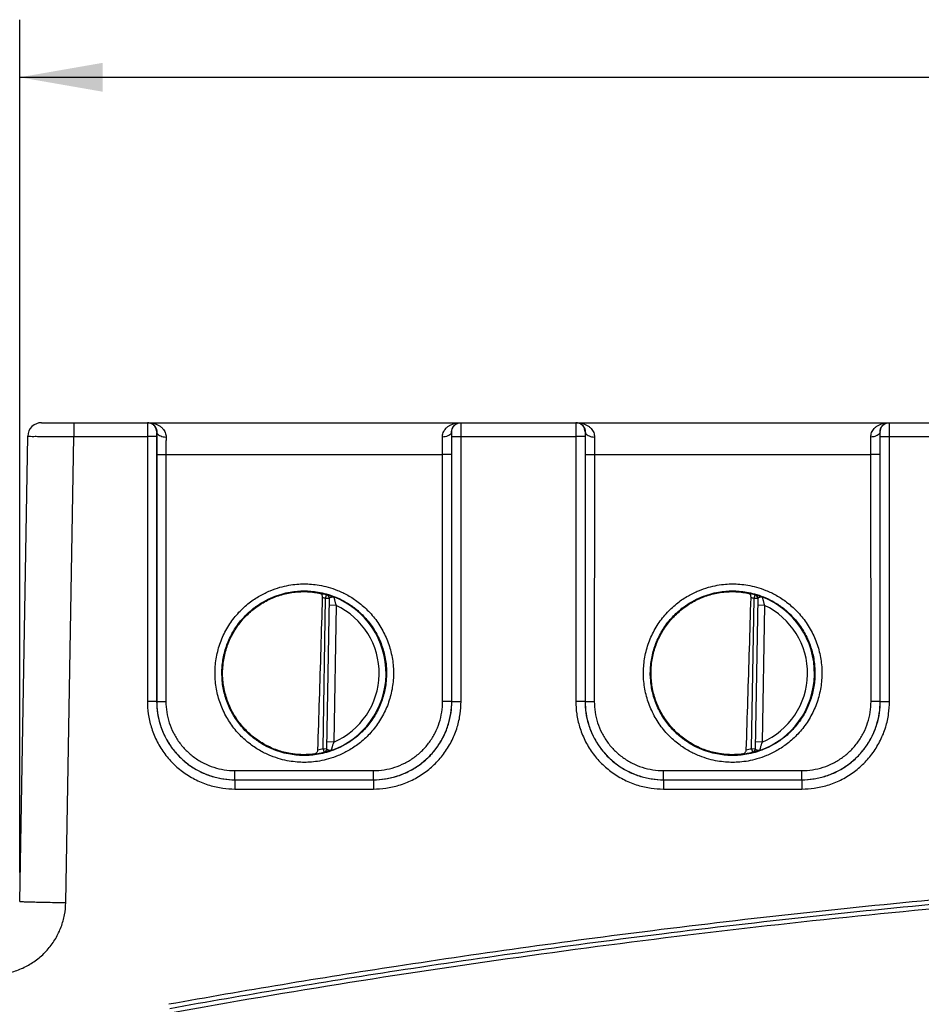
# Model space of a CAD drawing. Header units: inches. Extents: x 0 to 34, y 0 to 22.
# Tile 37 of 94: x 21 to 23, y 5.8 to 8. Entities that reach past the tile are written whole.
import ezdxf

# ---------------------------------------------------------------- set-up
doc = ezdxf.new("R2010")
doc.units = ezdxf.units.IN
doc.header["$LTSCALE"] = 1.87
doc.header["$MEASUREMENT"] = 0
doc.layers.get('0').update_dxf_attribs({"linetype": 'CONTINUOUS'})
doc.layers.add('DIMENSIONS', color=7, linetype='CONTINUOUS')
doc.styles.get("Standard").update_dxf_attribs({"font": 'txt', "width": 0.8})
doc.dimstyles.new('DIMSTYLE_2', dxfattribs={"dimtxt": 0.125, "dimasz": 0.18, "dimexe": 0.18, "dimexo": 0.0625, "dimgap": 0.09, "dimtad": 0, "dimtih": 1, "dimtoh": 1, "dimzin": 4, "dimdsep": 46, "dimtxsty": 'STANDARD', "dimblk": '_FILLED', "dimblk1": '_FILLED', "dimblk2": '_FILLED', "dimcen": 0.09, "dimadec": 0, "dimazin": 0, "dimtp": 0.01, "dimtm": 0.01, "dimtfac": 1, "dimtofl": 0, "dimtmove": 0, "dimatfit": 3, "dimldrblk": '_FILLED', "dimfxl": 1, "dimtolj": 1, "dimtzin": 4, "dimarcsym": 0})

# ---------------------------------------------------------------- blocks, each defined once
blk = doc.blocks.new('_FILLED')
at = {"color": 0, "linetype": 'BYBLOCK'}
blk.add_solid([(0, 0), (-1, 0.174), (-1, -0.174)], dxfattribs=at)
blk = doc.blocks.new('*D21')
at = {"layer": 'DIMENSIONS', "color": 2, "linetype": 'CONTINUOUS'}
for p, q in [((21.0022, 6.109), (21.0022, 7.961)), ((28.8829, 5.4595), (28.8829, 7.961)), ((21.0022, 7.836), (24.1676, 7.836)), ((28.8829, 7.836), (25.7176, 7.836))]:
    blk.add_line(p, q, dxfattribs=at)
at = {"layer": 'DIMENSIONS', "color": 2, "linetype": 'CONTINUOUS', "xscale": 0.18, "yscale": 0.18, "zscale": 0.18, "rotation": 180}
blk.add_blockref('_FILLED', (21.0022, 7.836), dxfattribs=at)
at = {"layer": 'DIMENSIONS', "color": 2, "linetype": 'CONTINUOUS', "xscale": 0.18, "yscale": 0.18, "zscale": 0.18}
blk.add_blockref('_FILLED', (28.8829, 7.836), dxfattribs=at)
at = {"layer": 'DIMENSIONS', "color": 2, "linetype": 'CONTINUOUS', "width": 0.8}
for s, p in [('7.881', (24.2301, 7.7735)), ('[', (24.8551, 7.7735)), ('200.17', (24.9551, 7.7735)), (']', (25.5551, 7.7735))]:
    blk.add_text(s, height=0.125, dxfattribs=at).set_placement(p)

msp = doc.modelspace()

# ---------------------------------------------------------------- linework, layer by layer
at = {"color": 7, "linetype": 'CONTINUOUS'}
for p, q in [((21.0499, 7.086), (28.8239, 7.086)), ((21.1199, 7.086), (21.1199, 7.0558)), ((21.0022, 6.0465), (21.0199, 7.0566)), ((21.1022, 6.0439), (21.1199, 7.0558)), ((21.1199, 7.0558), (21.2794, 7.0558)), ((21.2794, 7.0558), (21.2795, 6.4804)), ((21.2994, 7.056), (21.2995, 6.4806)), ((21.2999, 7.066), (21.2996, 7.066)), ((21.9402, 7.066), (21.9399, 7.066)), ((21.9403, 6.4806), (21.9404, 7.056)), ((21.9603, 6.4804), (21.9604, 7.0558)), ((21.9604, 7.0558), (22.2094, 7.0558)), ((22.2094, 7.0558), (22.2095, 6.4804)), ((22.2294, 7.056), (22.2295, 6.4806)), ((22.2299, 7.066), (22.2296, 7.066)), ((22.8702, 7.066), (22.8699, 7.066)), ((22.8703, 6.4806), (22.8704, 7.056)), ((22.8903, 6.4804), (22.8904, 7.0558)), ((22.8904, 7.0558), (23.1394, 7.0558)), ((21.2997, 7.0168), (21.2996, 6.4807)), ((21.3197, 7.0167), (21.3196, 6.4805)), ((21.3197, 7.0167), (21.9201, 7.0167)), ((21.9202, 6.4805), (21.9201, 7.0167)), ((21.9402, 6.4807), (21.9401, 7.0168)), ((22.2297, 7.0168), (22.2296, 6.4807)), ((22.2497, 7.0167), (22.2496, 6.4805)), ((22.2497, 7.0167), (22.8501, 7.0167)), ((22.8502, 6.4805), (22.8501, 7.0167)), ((22.8702, 6.4807), (22.8701, 7.0168)), ((21.6607, 6.3782), (21.6664, 6.7044)), ((21.6664, 6.7044), (21.6685, 6.712)), ((21.6742, 6.7043), (21.6664, 6.7044)), ((21.6685, 6.712), (21.6685, 6.7123)), ((21.6742, 6.7046), (21.6685, 6.3777)), ((22.5907, 6.3782), (22.5964, 6.7044)), ((22.5964, 6.7044), (22.5985, 6.712)), ((22.6042, 6.7043), (22.5964, 6.7044)), ((22.5985, 6.712), (22.5985, 6.7123)), ((22.6042, 6.7046), (22.5985, 6.3777)), ((21.689, 6.6892), (21.674, 6.6895)), ((21.689, 6.6892), (21.6838, 6.3926)), ((22.619, 6.6892), (22.604, 6.6895)), ((22.619, 6.6892), (22.6138, 6.3926)), ((21.2995, 6.4806), (21.2996, 6.4807)), ((21.9403, 6.4806), (21.9402, 6.4807)), ((22.2295, 6.4806), (22.2296, 6.4807)), ((22.8703, 6.4806), (22.8702, 6.4807)), ((21.6838, 6.3926), (21.6688, 6.3928)), ((22.6138, 6.3926), (22.5988, 6.3928)), ((21.6607, 6.3782), (21.6626, 6.3705)), ((21.6607, 6.3782), (21.6685, 6.378)), ((22.5907, 6.3782), (22.5926, 6.3705)), ((22.5907, 6.3782), (22.5985, 6.378)), ((21.6626, 6.3702), (21.6626, 6.3705)), ((22.5926, 6.3702), (22.5926, 6.3705)), ((21.4695, 6.3107), (21.4695, 6.3305)), ((21.4695, 6.3305), (21.7703, 6.3305)), ((21.7703, 6.3107), (21.7703, 6.3305)), ((22.3995, 6.3107), (22.3995, 6.3305)), ((22.3995, 6.3305), (22.7003, 6.3305)), ((22.7003, 6.3107), (22.7003, 6.3305)), ((21.4695, 6.3107), (21.4695, 6.2905)), ((21.4695, 6.3107), (21.4695, 6.3107)), ((21.4695, 6.3107), (21.7703, 6.3107)), ((21.4695, 6.3107), (21.7703, 6.3107)), ((21.7703, 6.3107), (21.7703, 6.2905)), ((21.7703, 6.3107), (21.7703, 6.3107)), ((22.3995, 6.3107), (22.3995, 6.2905)), ((22.3995, 6.3107), (22.3995, 6.3107)), ((22.3995, 6.3107), (22.7003, 6.3107)), ((22.3995, 6.3107), (22.7003, 6.3107)), ((22.7003, 6.3107), (22.7003, 6.2905)), ((22.7003, 6.3107), (22.7003, 6.3107)), ((21.4695, 6.2905), (21.7703, 6.2905)), ((22.3995, 6.2905), (22.7003, 6.2905))]:
    msp.add_line(p, q, dxfattribs=at)
for centre, radius, start, end in [((21.0499, 7.056), 0.03, 90.0008, 179), ((21.6199, 6.542), 0.1768, 74.0306, 78.9352), ((22.5499, 6.542), 0.1768, 74.0306, 78.9352), ((21.6199, 6.542), 0.1689, 74.0306, 76.3334), ((21.6199, 6.542), 0.1776, 289.2016, 68.7985), ((22.5499, 6.542), 0.1689, 74.0306, 76.3334), ((22.5499, 6.542), 0.1776, 289.2016, 68.7985), ((21.6199, 6.542), 0.1626, 293.1447, 64.8553), ((22.5499, 6.542), 0.1626, 293.1447, 64.8553), ((21.6199, 6.542), 0.1689, 280.096, 283.9695), ((22.5499, 6.542), 0.1689, 280.096, 283.9695), ((21.6199, 6.542), 0.1768, 277.0061, 283.9694), ((22.5499, 6.542), 0.1768, 277.0061, 283.9694)]:
    msp.add_arc(centre, radius, start, end, dxfattribs=at)
for points, knots in [([(21.2796, 7.086), (21.2793, 7.0861), (21.2798, 7.0844), (21.2793, 7.0828), (21.2796, 7.0789), (21.2794, 7.0744), (21.2794, 7.0687), (21.2794, 7.0624), (21.2794, 7.058), (21.2794, 7.0558)], [0, 0, 0, 0, 0.025148, 0.09929, 0.218686, 0.377144, 0.566769, 0.778117, 1, 1, 1, 1]), ([(21.2996, 7.066), (21.2996, 7.0681), (21.2989, 7.0723), (21.296, 7.078), (21.2915, 7.0825), (21.2859, 7.0854), (21.2817, 7.086), (21.2796, 7.086)], [0, 0, 0, 0, 0.200013, 0.400021, 0.600021, 0.800013, 1, 1, 1, 1]), ([(21.2812, 7.086), (21.2826, 7.086), (21.2851, 7.0858), (21.2887, 7.0846), (21.2918, 7.0828), (21.2944, 7.0806), (21.2965, 7.078), (21.2981, 7.0752), (21.2992, 7.0722), (21.2998, 7.0691), (21.2999, 7.0671), (21.2999, 7.066)], [0, 0, 0, 0, 0.131464, 0.253366, 0.368464, 0.479059, 0.586952, 0.6928, 0.796642, 0.899047, 1, 1, 1, 1]), ([(21.2812, 7.086), (21.284, 7.086), (21.2892, 7.0856), (21.2965, 7.0838), (21.3028, 7.081), (21.3082, 7.0776), (21.3125, 7.0736), (21.3159, 7.0693), (21.3183, 7.0646), (21.3197, 7.0598), (21.3199, 7.0565), (21.3199, 7.0549)], [0, 0, 0, 0, 0.149198, 0.284926, 0.408904, 0.523125, 0.629495, 0.729141, 0.823016, 0.912845, 1, 1, 1, 1]), ([(21.9199, 7.0549), (21.9198, 7.0565), (21.9201, 7.0598), (21.9215, 7.0646), (21.9239, 7.0693), (21.9273, 7.0736), (21.9316, 7.0776), (21.937, 7.081), (21.9433, 7.0838), (21.9506, 7.0856), (21.9558, 7.086), (21.9586, 7.086)], [0, 0, 0, 0, 0.087155, 0.176984, 0.270859, 0.370505, 0.476875, 0.591096, 0.715074, 0.850802, 1, 1, 1, 1]), ([(21.9399, 7.066), (21.9398, 7.0671), (21.9399, 7.0691), (21.9406, 7.0722), (21.9417, 7.0752), (21.9433, 7.078), (21.9454, 7.0806), (21.948, 7.0828), (21.9511, 7.0846), (21.9546, 7.0858), (21.9572, 7.086), (21.9586, 7.086)], [0, 0, 0, 0, 0.100953, 0.203358, 0.3072, 0.413048, 0.520941, 0.631536, 0.746634, 0.868536, 1, 1, 1, 1]), ([(21.9402, 7.066), (21.9402, 7.0681), (21.9409, 7.0723), (21.9438, 7.078), (21.9483, 7.0825), (21.9539, 7.0854), (21.9581, 7.086), (21.9602, 7.086)], [0, 0, 0, 0, 0.200014, 0.400023, 0.600023, 0.800014, 1, 1, 1, 1]), ([(21.9604, 7.0558), (21.9604, 7.058), (21.9604, 7.0624), (21.9604, 7.0687), (21.9604, 7.0744), (21.9602, 7.0789), (21.9605, 7.0828), (21.9599, 7.0844), (21.9605, 7.0861), (21.9602, 7.086)], [0, 0, 0, 0, 0.221883, 0.433231, 0.622856, 0.781314, 0.90071, 0.974852, 1, 1, 1, 1]), ([(22.2096, 7.086), (22.2093, 7.0861), (22.2098, 7.0844), (22.2093, 7.0828), (22.2096, 7.0789), (22.2094, 7.0744), (22.2094, 7.0687), (22.2094, 7.0624), (22.2094, 7.058), (22.2094, 7.0558)], [0, 0, 0, 0, 0.025148, 0.09929, 0.218686, 0.377144, 0.566769, 0.778117, 1, 1, 1, 1]), ([(22.2296, 7.066), (22.2296, 7.0681), (22.2289, 7.0723), (22.226, 7.078), (22.2215, 7.0825), (22.2159, 7.0854), (22.2117, 7.086), (22.2096, 7.086)], [0, 0, 0, 0, 0.200013, 0.400021, 0.600021, 0.800013, 1, 1, 1, 1]), ([(22.2112, 7.086), (22.2126, 7.086), (22.2151, 7.0858), (22.2187, 7.0846), (22.2218, 7.0828), (22.2244, 7.0806), (22.2265, 7.078), (22.2281, 7.0752), (22.2292, 7.0722), (22.2298, 7.0691), (22.2299, 7.0671), (22.2299, 7.066)], [0, 0, 0, 0, 0.131464, 0.253366, 0.368464, 0.479059, 0.586952, 0.6928, 0.796642, 0.899047, 1, 1, 1, 1]), ([(22.2112, 7.086), (22.214, 7.086), (22.2192, 7.0856), (22.2265, 7.0838), (22.2328, 7.081), (22.2382, 7.0776), (22.2425, 7.0736), (22.2459, 7.0693), (22.2483, 7.0646), (22.2497, 7.0598), (22.2499, 7.0565), (22.2499, 7.0549)], [0, 0, 0, 0, 0.149198, 0.284926, 0.408904, 0.523125, 0.629495, 0.729141, 0.823016, 0.912845, 1, 1, 1, 1]), ([(22.8499, 7.0549), (22.8498, 7.0565), (22.8501, 7.0598), (22.8515, 7.0646), (22.8539, 7.0693), (22.8573, 7.0736), (22.8616, 7.0776), (22.867, 7.081), (22.8733, 7.0838), (22.8806, 7.0856), (22.8858, 7.086), (22.8886, 7.086)], [0, 0, 0, 0, 0.087155, 0.176984, 0.270859, 0.370505, 0.476875, 0.591096, 0.715074, 0.850802, 1, 1, 1, 1]), ([(22.8699, 7.066), (22.8698, 7.0671), (22.8699, 7.0691), (22.8706, 7.0722), (22.8717, 7.0752), (22.8733, 7.078), (22.8754, 7.0806), (22.878, 7.0828), (22.8811, 7.0846), (22.8846, 7.0858), (22.8872, 7.086), (22.8886, 7.086)], [0, 0, 0, 0, 0.100953, 0.203358, 0.3072, 0.413048, 0.520941, 0.631536, 0.746634, 0.868536, 1, 1, 1, 1]), ([(22.8702, 7.066), (22.8702, 7.0681), (22.8709, 7.0723), (22.8738, 7.078), (22.8783, 7.0825), (22.8839, 7.0854), (22.8881, 7.086), (22.8902, 7.086)], [0, 0, 0, 0, 0.200014, 0.400023, 0.600023, 0.800014, 1, 1, 1, 1]), ([(22.8904, 7.0558), (22.8904, 7.058), (22.8904, 7.0624), (22.8904, 7.0687), (22.8904, 7.0744), (22.8902, 7.0789), (22.8905, 7.0828), (22.8899, 7.0844), (22.8905, 7.0861), (22.8902, 7.086)], [0, 0, 0, 0, 0.221883, 0.433231, 0.622856, 0.781314, 0.90071, 0.974852, 1, 1, 1, 1]), ([(21.0199, 7.0566), (21.0199, 7.0561), (21.0231, 7.0572), (21.0264, 7.056), (21.0343, 7.0565), (21.044, 7.0562), (21.0563, 7.0562), (21.0704, 7.0561), (21.086, 7.056), (21.1027, 7.0559), (21.1141, 7.0558), (21.1199, 7.0558)], [0, 0, 0, 0, 0.015196, 0.060299, 0.133969, 0.233945, 0.357214, 0.500001, 0.658, 0.826348, 1, 1, 1, 1]), ([(21.2994, 7.056), (21.2991, 7.0558), (21.2977, 7.056), (21.295, 7.0558), (21.2907, 7.0559), (21.2853, 7.0558), (21.2814, 7.0558), (21.2794, 7.0558)], [0, 0, 0, 0, 0.053268, 0.197128, 0.417842, 0.694288, 1, 1, 1, 1]), ([(21.2996, 7.066), (21.2992, 7.0661), (21.2997, 7.0648), (21.2994, 7.0638), (21.2995, 7.0621), (21.2994, 7.0603), (21.2994, 7.0582), (21.2994, 7.0567), (21.2994, 7.056)], [0, 0, 0, 0, 0.099317, 0.218546, 0.376831, 0.566383, 0.777876, 1, 1, 1, 1]), ([(21.2999, 7.066), (21.2999, 7.062), (21.2998, 7.0538), (21.2997, 7.0414), (21.2997, 7.029), (21.2997, 7.0208), (21.2997, 7.0168)], [0, 0, 0, 0, 0.244053, 0.502114, 0.758776, 1, 1, 1, 1]), ([(21.2999, 7.066), (21.3, 7.0649), (21.3008, 7.0623), (21.3039, 7.0592), (21.3084, 7.0568), (21.3139, 7.0553), (21.3179, 7.055), (21.3199, 7.0549)], [0, 0, 0, 0, 0.143987, 0.314094, 0.518321, 0.751254, 1, 1, 1, 1]), ([(21.9399, 7.066), (21.9398, 7.0649), (21.939, 7.0623), (21.9358, 7.0592), (21.9314, 7.0568), (21.9259, 7.0553), (21.9219, 7.055), (21.9199, 7.0549)], [0, 0, 0, 0, 0.143987, 0.314095, 0.518322, 0.751255, 1, 1, 1, 1]), ([(21.9401, 7.0168), (21.9401, 7.0208), (21.9401, 7.029), (21.9401, 7.0414), (21.94, 7.0538), (21.9399, 7.0621), (21.9399, 7.066)], [0, 0, 0, 0, 0.24161, 0.498454, 0.756416, 1, 1, 1, 1]), ([(21.9404, 7.056), (21.9404, 7.0567), (21.9404, 7.0582), (21.9404, 7.0603), (21.9403, 7.0621), (21.9404, 7.0638), (21.9401, 7.0648), (21.9405, 7.0661), (21.9402, 7.066)], [0, 0, 0, 0, 0.222124, 0.433617, 0.623169, 0.781454, 0.900683, 1, 1, 1, 1]), ([(21.9404, 7.056), (21.9407, 7.0558), (21.9421, 7.056), (21.9448, 7.0558), (21.9491, 7.0559), (21.9545, 7.0558), (21.9583, 7.0558), (21.9604, 7.0558)], [0, 0, 0, 0, 0.053268, 0.197128, 0.417843, 0.694288, 1, 1, 1, 1]), ([(22.2294, 7.056), (22.2291, 7.0558), (22.2277, 7.056), (22.225, 7.0558), (22.2207, 7.0559), (22.2153, 7.0558), (22.2114, 7.0558), (22.2094, 7.0558)], [0, 0, 0, 0, 0.053268, 0.197128, 0.417842, 0.694288, 1, 1, 1, 1]), ([(22.2296, 7.066), (22.2292, 7.0661), (22.2297, 7.0648), (22.2294, 7.0638), (22.2295, 7.0621), (22.2294, 7.0603), (22.2294, 7.0582), (22.2294, 7.0567), (22.2294, 7.056)], [0, 0, 0, 0, 0.099317, 0.218546, 0.376831, 0.566383, 0.777876, 1, 1, 1, 1]), ([(22.2299, 7.066), (22.2299, 7.062), (22.2298, 7.0538), (22.2297, 7.0414), (22.2297, 7.029), (22.2297, 7.0208), (22.2297, 7.0168)], [0, 0, 0, 0, 0.244053, 0.502114, 0.758776, 1, 1, 1, 1]), ([(22.2299, 7.066), (22.23, 7.0649), (22.2308, 7.0623), (22.2339, 7.0592), (22.2384, 7.0568), (22.2439, 7.0553), (22.2479, 7.055), (22.2499, 7.0549)], [0, 0, 0, 0, 0.143987, 0.314094, 0.518321, 0.751254, 1, 1, 1, 1]), ([(22.8699, 7.066), (22.8698, 7.0649), (22.869, 7.0623), (22.8658, 7.0592), (22.8614, 7.0568), (22.8559, 7.0553), (22.8519, 7.055), (22.8499, 7.0549)], [0, 0, 0, 0, 0.143987, 0.314095, 0.518322, 0.751255, 1, 1, 1, 1]), ([(22.8701, 7.0168), (22.8701, 7.0208), (22.8701, 7.029), (22.8701, 7.0414), (22.87, 7.0538), (22.8699, 7.0621), (22.8699, 7.066)], [0, 0, 0, 0, 0.24161, 0.498454, 0.756416, 1, 1, 1, 1]), ([(22.8704, 7.056), (22.8704, 7.0567), (22.8704, 7.0582), (22.8704, 7.0603), (22.8703, 7.0621), (22.8704, 7.0638), (22.8701, 7.0648), (22.8705, 7.0661), (22.8702, 7.066)], [0, 0, 0, 0, 0.222124, 0.433617, 0.623169, 0.781454, 0.900683, 1, 1, 1, 1]), ([(22.8704, 7.056), (22.8707, 7.0558), (22.8721, 7.056), (22.8748, 7.0558), (22.8791, 7.0559), (22.8845, 7.0558), (22.8883, 7.0558), (22.8904, 7.0558)], [0, 0, 0, 0, 0.053268, 0.197128, 0.417843, 0.694288, 1, 1, 1, 1]), ([(21.3199, 7.0549), (21.3199, 7.0518), (21.3198, 7.0454), (21.3197, 7.0357), (21.3197, 7.0261), (21.3197, 7.0197), (21.3197, 7.0167)], [0, 0, 0, 0, 0.244531, 0.502514, 0.758998, 1, 1, 1, 1]), ([(21.9201, 7.0167), (21.9201, 7.0197), (21.9201, 7.0261), (21.9201, 7.0357), (21.92, 7.0454), (21.9199, 7.0518), (21.9199, 7.0549)], [0, 0, 0, 0, 0.241394, 0.498057, 0.755929, 1, 1, 1, 1]), ([(22.2499, 7.0549), (22.2499, 7.0518), (22.2498, 7.0454), (22.2497, 7.0357), (22.2497, 7.0261), (22.2497, 7.0197), (22.2497, 7.0167)], [0, 0, 0, 0, 0.244531, 0.502514, 0.758998, 1, 1, 1, 1]), ([(22.8501, 7.0167), (22.8501, 7.0197), (22.8501, 7.0261), (22.8501, 7.0357), (22.85, 7.0454), (22.8499, 7.0518), (22.8499, 7.0549)], [0, 0, 0, 0, 0.241394, 0.498057, 0.755929, 1, 1, 1, 1]), ([(21.2997, 7.0168), (21.3, 7.0167), (21.3014, 7.0169), (21.3041, 7.0166), (21.3084, 7.0167), (21.3137, 7.0167), (21.3176, 7.0167), (21.3197, 7.0167)], [0, 0, 0, 0, 0.053268, 0.197128, 0.417842, 0.694288, 1, 1, 1, 1]), ([(21.9401, 7.0168), (21.9398, 7.0167), (21.9384, 7.0169), (21.9357, 7.0166), (21.9314, 7.0167), (21.9261, 7.0167), (21.9222, 7.0167), (21.9201, 7.0167)], [0, 0, 0, 0, 0.053268, 0.197128, 0.417843, 0.694288, 1, 1, 1, 1]), ([(22.2297, 7.0168), (22.23, 7.0167), (22.2314, 7.0169), (22.2341, 7.0166), (22.2384, 7.0167), (22.2437, 7.0167), (22.2476, 7.0167), (22.2497, 7.0167)], [0, 0, 0, 0, 0.053268, 0.197128, 0.417842, 0.694288, 1, 1, 1, 1]), ([(22.8701, 7.0168), (22.8698, 7.0167), (22.8684, 7.0169), (22.8657, 7.0166), (22.8614, 7.0167), (22.8561, 7.0167), (22.8522, 7.0167), (22.8501, 7.0167)], [0, 0, 0, 0, 0.053268, 0.197128, 0.417843, 0.694288, 1, 1, 1, 1]), ([(21.6199, 6.3484), (21.6148, 6.3484), (21.6038, 6.3489), (21.5866, 6.351), (21.5675, 6.3553), (21.5467, 6.3623), (21.5246, 6.3729), (21.5018, 6.3877), (21.4795, 6.4075), (21.4594, 6.432), (21.4433, 6.4604), (21.432, 6.4914), (21.4261, 6.5238), (21.4258, 6.5568), (21.4311, 6.5893), (21.4417, 6.6205), (21.4574, 6.6493), (21.4772, 6.6744), (21.4995, 6.6948), (21.5226, 6.7103), (21.5451, 6.7213), (21.5662, 6.7287), (21.5858, 6.7331), (21.6035, 6.7354), (21.6146, 6.7359), (21.6199, 6.7359)], [0, 0, 0, 0, 0.025355, 0.053845, 0.085847, 0.121714, 0.161785, 0.206428, 0.255653, 0.3082, 0.362034, 0.416033, 0.470009, 0.523935, 0.577893, 0.631893, 0.685784, 0.738742, 0.788831, 0.834452, 0.875421, 0.912119, 0.944879, 0.97405, 1, 1, 1, 1]), ([(21.6199, 6.7359), (21.625, 6.7359), (21.636, 6.7354), (21.6533, 6.7333), (21.6724, 6.729), (21.6932, 6.7219), (21.7153, 6.7114), (21.7382, 6.6964), (21.7605, 6.6766), (21.7805, 6.6521), (21.7966, 6.6237), (21.8079, 6.5927), (21.8137, 6.5602), (21.814, 6.5273), (21.8087, 6.4947), (21.798, 6.4636), (21.7822, 6.4348), (21.7625, 6.4098), (21.7401, 6.3894), (21.7171, 6.3739), (21.6946, 6.3629), (21.6735, 6.3556), (21.654, 6.3512), (21.6363, 6.3489), (21.6251, 6.3484), (21.6199, 6.3484)], [0, 0, 0, 0, 0.025385, 0.053916, 0.085966, 0.121888, 0.162018, 0.206725, 0.256007, 0.30859, 0.362439, 0.416441, 0.470418, 0.524348, 0.578312, 0.632319, 0.686204, 0.739132, 0.789165, 0.834717, 0.875619, 0.912255, 0.944959, 0.974083, 1, 1, 1, 1]), ([(22.5499, 6.3484), (22.5448, 6.3484), (22.5338, 6.3489), (22.5166, 6.351), (22.4975, 6.3553), (22.4767, 6.3623), (22.4546, 6.3729), (22.4318, 6.3877), (22.4095, 6.4075), (22.3894, 6.432), (22.3733, 6.4604), (22.362, 6.4914), (22.3561, 6.5238), (22.3558, 6.5568), (22.3611, 6.5893), (22.3717, 6.6205), (22.3874, 6.6493), (22.4072, 6.6744), (22.4295, 6.6948), (22.4526, 6.7103), (22.4751, 6.7213), (22.4962, 6.7287), (22.5158, 6.7331), (22.5335, 6.7354), (22.5446, 6.7359), (22.5499, 6.7359)], [0, 0, 0, 0, 0.025355, 0.053845, 0.085847, 0.121714, 0.161785, 0.206428, 0.255653, 0.3082, 0.362034, 0.416033, 0.470009, 0.523935, 0.577893, 0.631893, 0.685784, 0.738742, 0.788831, 0.834452, 0.875421, 0.912119, 0.944879, 0.97405, 1, 1, 1, 1]), ([(22.5499, 6.7359), (22.555, 6.7359), (22.566, 6.7354), (22.5833, 6.7333), (22.6024, 6.729), (22.6232, 6.7219), (22.6453, 6.7114), (22.6682, 6.6964), (22.6905, 6.6766), (22.7105, 6.6521), (22.7266, 6.6237), (22.7379, 6.5927), (22.7437, 6.5602), (22.744, 6.5273), (22.7387, 6.4947), (22.728, 6.4636), (22.7122, 6.4348), (22.6925, 6.4098), (22.6701, 6.3894), (22.6471, 6.3739), (22.6246, 6.3629), (22.6035, 6.3556), (22.584, 6.3512), (22.5663, 6.3489), (22.5551, 6.3484), (22.5499, 6.3484)], [0, 0, 0, 0, 0.025385, 0.053916, 0.085966, 0.121888, 0.162018, 0.206725, 0.256007, 0.30859, 0.362439, 0.416441, 0.470418, 0.524348, 0.578312, 0.632319, 0.686204, 0.739132, 0.789165, 0.834717, 0.875619, 0.912255, 0.944959, 0.974083, 1, 1, 1, 1]), ([(21.6199, 6.3633), (21.6152, 6.3633), (21.6051, 6.3637), (21.5891, 6.3657), (21.5715, 6.3696), (21.5524, 6.3761), (21.532, 6.3858), (21.5109, 6.3996), (21.4903, 6.4178), (21.4718, 6.4404), (21.4569, 6.4666), (21.4465, 6.4952), (21.4411, 6.5251), (21.4408, 6.5555), (21.4457, 6.5855), (21.4555, 6.6143), (21.47, 6.6409), (21.4882, 6.664), (21.5088, 6.6829), (21.5301, 6.6972), (21.5509, 6.7073), (21.5704, 6.7141), (21.5884, 6.7182), (21.6047, 6.7203), (21.615, 6.7207), (21.6199, 6.7207)], [0, 0, 0, 0, 0.025365, 0.053855, 0.085856, 0.121722, 0.161792, 0.206435, 0.255664, 0.308218, 0.362055, 0.416054, 0.470029, 0.523954, 0.57791, 0.631909, 0.685802, 0.738762, 0.78885, 0.834465, 0.875428, 0.912122, 0.944878, 0.974046, 1, 1, 1, 1]), ([(21.5904, 6.3674), (21.5806, 6.3691), (21.5614, 6.374), (21.5343, 6.3861), (21.5095, 6.4025), (21.4878, 6.4228), (21.4698, 6.4465), (21.456, 6.4728), (21.4467, 6.501), (21.4423, 6.5304), (21.4428, 6.5601), (21.4483, 6.5893), (21.4585, 6.6172), (21.4733, 6.643), (21.4921, 6.6659), (21.5145, 6.6855), (21.5398, 6.701), (21.5673, 6.7121), (21.5867, 6.7164), (21.5965, 6.7177)], [0, 0, 0, 0, 0.058897, 0.11766, 0.176577, 0.235326, 0.294211, 0.352993, 0.411825, 0.470648, 0.529443, 0.588284, 0.647079, 0.705904, 0.764733, 0.823527, 0.882397, 0.941175, 1, 1, 1, 1]), ([(21.5965, 6.7177), (21.5991, 6.718), (21.6043, 6.7186), (21.6122, 6.7191), (21.6173, 6.7192), (21.6199, 6.7192)], [0, 0, 0, 0, 0.338811, 0.67242, 1, 1, 1, 1]), ([(21.6199, 6.7207), (21.6246, 6.7207), (21.6347, 6.7203), (21.6507, 6.7183), (21.6683, 6.7144), (21.6875, 6.7079), (21.7079, 6.6981), (21.729, 6.6844), (21.7496, 6.6661), (21.7681, 6.6434), (21.783, 6.6172), (21.7933, 6.5886), (21.7987, 6.5587), (21.7989, 6.5283), (21.794, 6.4983), (21.7842, 6.4695), (21.7697, 6.443), (21.7514, 6.4199), (21.7308, 6.4011), (21.7096, 6.3868), (21.6888, 6.3767), (21.6693, 6.3699), (21.6513, 6.3658), (21.635, 6.3637), (21.6247, 6.3633), (21.6199, 6.3633)], [0, 0, 0, 0, 0.025394, 0.053924, 0.085972, 0.121893, 0.162021, 0.206727, 0.256013, 0.308601, 0.362453, 0.416455, 0.47043, 0.524359, 0.578322, 0.632328, 0.686216, 0.739146, 0.789178, 0.834726, 0.875623, 0.912255, 0.944956, 0.974079, 1, 1, 1, 1]), ([(21.6199, 6.7192), (21.623, 6.7192), (21.629, 6.719), (21.6379, 6.7182), (21.6461, 6.717), (21.6513, 6.716), (21.6538, 6.7155)], [0, 0, 0, 0, 0.270703, 0.53172, 0.776883, 1, 1, 1, 1]), ([(21.6598, 6.7061), (21.6598, 6.7069), (21.6597, 6.7085), (21.6591, 6.7108), (21.6579, 6.713), (21.6561, 6.7147), (21.6546, 6.7153), (21.6538, 6.7155)], [0, 0, 0, 0, 0.189712, 0.396998, 0.599616, 0.797564, 1, 1, 1, 1]), ([(22.5499, 6.3633), (22.5452, 6.3633), (22.5351, 6.3637), (22.5191, 6.3657), (22.5015, 6.3696), (22.4824, 6.3761), (22.462, 6.3858), (22.4409, 6.3996), (22.4203, 6.4178), (22.4018, 6.4404), (22.3869, 6.4666), (22.3765, 6.4952), (22.3711, 6.5251), (22.3708, 6.5555), (22.3757, 6.5855), (22.3855, 6.6143), (22.4, 6.6409), (22.4182, 6.664), (22.4388, 6.6829), (22.4601, 6.6972), (22.4809, 6.7073), (22.5004, 6.7141), (22.5184, 6.7182), (22.5347, 6.7203), (22.545, 6.7207), (22.5499, 6.7207)], [0, 0, 0, 0, 0.025365, 0.053855, 0.085856, 0.121722, 0.161792, 0.206435, 0.255664, 0.308218, 0.362055, 0.416054, 0.470029, 0.523954, 0.57791, 0.631909, 0.685802, 0.738762, 0.78885, 0.834465, 0.875428, 0.912122, 0.944878, 0.974046, 1, 1, 1, 1]), ([(22.5204, 6.3674), (22.5106, 6.3691), (22.4914, 6.374), (22.4643, 6.3861), (22.4395, 6.4025), (22.4178, 6.4228), (22.3998, 6.4465), (22.386, 6.4728), (22.3767, 6.501), (22.3723, 6.5304), (22.3728, 6.5601), (22.3783, 6.5893), (22.3885, 6.6172), (22.4033, 6.643), (22.4221, 6.6659), (22.4445, 6.6855), (22.4698, 6.701), (22.4973, 6.7121), (22.5167, 6.7164), (22.5265, 6.7177)], [0, 0, 0, 0, 0.058897, 0.11766, 0.176577, 0.235326, 0.294211, 0.352993, 0.411825, 0.470648, 0.529443, 0.588284, 0.647079, 0.705904, 0.764733, 0.823527, 0.882397, 0.941175, 1, 1, 1, 1]), ([(22.5265, 6.7177), (22.5291, 6.718), (22.5343, 6.7186), (22.5422, 6.7191), (22.5473, 6.7192), (22.5499, 6.7192)], [0, 0, 0, 0, 0.338811, 0.67242, 1, 1, 1, 1]), ([(22.5499, 6.7207), (22.5546, 6.7207), (22.5647, 6.7203), (22.5807, 6.7183), (22.5983, 6.7144), (22.6175, 6.7079), (22.6379, 6.6981), (22.659, 6.6844), (22.6796, 6.6661), (22.6981, 6.6434), (22.713, 6.6172), (22.7233, 6.5886), (22.7287, 6.5587), (22.7289, 6.5283), (22.724, 6.4983), (22.7142, 6.4695), (22.6997, 6.443), (22.6814, 6.4199), (22.6608, 6.4011), (22.6396, 6.3868), (22.6188, 6.3767), (22.5993, 6.3699), (22.5813, 6.3658), (22.565, 6.3637), (22.5547, 6.3633), (22.5499, 6.3633)], [0, 0, 0, 0, 0.025394, 0.053924, 0.085972, 0.121893, 0.162021, 0.206727, 0.256013, 0.308601, 0.362453, 0.416455, 0.47043, 0.524359, 0.578322, 0.632328, 0.686216, 0.739146, 0.789178, 0.834726, 0.875623, 0.912255, 0.944956, 0.974079, 1, 1, 1, 1]), ([(22.5499, 6.7192), (22.553, 6.7192), (22.559, 6.719), (22.5679, 6.7182), (22.5761, 6.717), (22.5813, 6.716), (22.5838, 6.7155)], [0, 0, 0, 0, 0.270703, 0.53172, 0.776883, 1, 1, 1, 1]), ([(22.5898, 6.7061), (22.5898, 6.7069), (22.5897, 6.7085), (22.5891, 6.7108), (22.5879, 6.713), (22.5861, 6.7147), (22.5846, 6.7153), (22.5838, 6.7155)], [0, 0, 0, 0, 0.189712, 0.396998, 0.599616, 0.797564, 1, 1, 1, 1]), ([(21.6495, 6.3758), (21.6507, 6.4122), (21.653, 6.4853), (21.6565, 6.5954), (21.6587, 6.6691), (21.6598, 6.7061)], [0, 0, 0, 0, 0.330502, 0.663842, 1, 1, 1, 1]), ([(21.6685, 6.7123), (21.6685, 6.7127), (21.6698, 6.712), (21.671, 6.7119), (21.6732, 6.7112), (21.6761, 6.7104), (21.6799, 6.7091), (21.6826, 6.7082), (21.6841, 6.7076)], [0, 0, 0, 0, 0.05843, 0.143197, 0.275079, 0.460917, 0.704643, 1, 1, 1, 1]), ([(21.6742, 6.7046), (21.6743, 6.7058), (21.6738, 6.7081), (21.6717, 6.7109), (21.6696, 6.712), (21.6685, 6.7123)], [0, 0, 0, 0, 0.333314, 0.666646, 1, 1, 1, 1]), ([(21.6738, 6.707), (21.6735, 6.7078), (21.6727, 6.7092), (21.6709, 6.711), (21.6693, 6.7117), (21.6685, 6.712)], [0, 0, 0, 0, 0.313031, 0.656507, 1, 1, 1, 1]), ([(21.6741, 6.7057), (21.6741, 6.7061), (21.674, 6.7065), (21.6738, 6.707), (21.6738, 6.707)], [0, 0, 0, 0, 0.832989, 1, 1, 1, 1]), ([(21.6742, 6.7046), (21.6742, 6.7048), (21.6744, 6.7052), (21.6749, 6.7058), (21.6758, 6.7064), (21.6772, 6.7069), (21.679, 6.7075), (21.6814, 6.708), (21.6832, 6.7079), (21.6841, 6.7076)], [0, 0, 0, 0, 0.049025, 0.114182, 0.20804, 0.340084, 0.516677, 0.73845, 1, 1, 1, 1]), ([(21.6841, 6.7076), (21.6841, 6.7075), (21.6842, 6.7072), (21.6843, 6.7066), (21.6845, 6.7058), (21.6848, 6.7047), (21.6851, 6.7033), (21.6856, 6.7014), (21.6862, 6.6991), (21.6869, 6.6962), (21.6879, 6.6929), (21.6886, 6.6905), (21.689, 6.6892)], [0, 0, 0, 0, 0.020409, 0.047182, 0.088522, 0.147231, 0.22584, 0.326568, 0.45194, 0.605074, 0.788096, 1, 1, 1, 1]), ([(22.5795, 6.3758), (22.5807, 6.4122), (22.583, 6.4853), (22.5865, 6.5954), (22.5887, 6.6691), (22.5898, 6.7061)], [0, 0, 0, 0, 0.330502, 0.663842, 1, 1, 1, 1]), ([(22.5985, 6.7123), (22.5985, 6.7127), (22.5998, 6.712), (22.601, 6.7119), (22.6032, 6.7112), (22.6061, 6.7104), (22.6099, 6.7091), (22.6126, 6.7082), (22.6141, 6.7076)], [0, 0, 0, 0, 0.05843, 0.143197, 0.275079, 0.460917, 0.704643, 1, 1, 1, 1]), ([(22.6042, 6.7046), (22.6043, 6.7058), (22.6038, 6.7081), (22.6017, 6.7109), (22.5996, 6.712), (22.5985, 6.7123)], [0, 0, 0, 0, 0.333314, 0.666646, 1, 1, 1, 1]), ([(22.6038, 6.707), (22.6035, 6.7078), (22.6027, 6.7092), (22.6009, 6.711), (22.5993, 6.7117), (22.5985, 6.712)], [0, 0, 0, 0, 0.313031, 0.656507, 1, 1, 1, 1]), ([(22.6041, 6.7057), (22.6041, 6.7061), (22.604, 6.7065), (22.6038, 6.707), (22.6038, 6.707)], [0, 0, 0, 0, 0.832989, 1, 1, 1, 1]), ([(22.6042, 6.7046), (22.6042, 6.7048), (22.6044, 6.7052), (22.6049, 6.7058), (22.6058, 6.7064), (22.6072, 6.7069), (22.609, 6.7075), (22.6114, 6.708), (22.6132, 6.7079), (22.6141, 6.7076)], [0, 0, 0, 0, 0.049025, 0.114182, 0.20804, 0.340084, 0.516677, 0.73845, 1, 1, 1, 1]), ([(22.6141, 6.7076), (22.6141, 6.7075), (22.6142, 6.7072), (22.6143, 6.7066), (22.6145, 6.7058), (22.6148, 6.7047), (22.6151, 6.7033), (22.6156, 6.7014), (22.6162, 6.6991), (22.6169, 6.6962), (22.6179, 6.6929), (22.6186, 6.6905), (22.619, 6.6892)], [0, 0, 0, 0, 0.020409, 0.047182, 0.088522, 0.147231, 0.22584, 0.326568, 0.45194, 0.605074, 0.788096, 1, 1, 1, 1]), ([(21.2995, 6.4806), (21.2992, 6.4805), (21.2978, 6.4807), (21.2951, 6.4804), (21.2908, 6.4805), (21.2854, 6.4804), (21.2815, 6.4804), (21.2795, 6.4804)], [0, 0, 0, 0, 0.053268, 0.197126, 0.41784, 0.694286, 1, 1, 1, 1]), ([(21.2795, 6.4804), (21.2795, 6.4716), (21.2808, 6.453), (21.2871, 6.4246), (21.2983, 6.3961), (21.3143, 6.3694), (21.3345, 6.3456), (21.3582, 6.3255), (21.3849, 6.3094), (21.4134, 6.2981), (21.4419, 6.2918), (21.4606, 6.2905), (21.4695, 6.2905)], [0, 0, 0, 0, 0.088991, 0.187422, 0.29107, 0.39608, 0.499576, 0.603049, 0.708043, 0.811801, 0.91052, 1, 1, 1, 1]), ([(21.2995, 6.4806), (21.2995, 6.4727), (21.3007, 6.456), (21.3063, 6.4306), (21.3163, 6.4051), (21.3307, 6.3812), (21.3487, 6.36), (21.3699, 6.342), (21.3938, 6.3276), (21.4193, 6.3175), (21.4448, 6.3119), (21.4615, 6.3107), (21.4695, 6.3107)], [0, 0, 0, 0, 0.089141, 0.18756, 0.291173, 0.396129, 0.499565, 0.602979, 0.707923, 0.811651, 0.910363, 1, 1, 1, 1]), ([(21.2996, 6.4807), (21.2999, 6.4805), (21.3013, 6.4808), (21.304, 6.4805), (21.3083, 6.4806), (21.3137, 6.4805), (21.3175, 6.4805), (21.3196, 6.4805)], [0, 0, 0, 0, 0.053269, 0.19713, 0.417845, 0.69429, 1, 1, 1, 1]), ([(21.2996, 6.4807), (21.2996, 6.4719), (21.301, 6.4542), (21.3072, 6.4282), (21.3174, 6.4034), (21.3314, 6.3804), (21.3489, 6.36), (21.3693, 6.3425), (21.3923, 6.3285), (21.4171, 6.3183), (21.443, 6.3121), (21.4607, 6.3107), (21.4695, 6.3107)], [0, 0, 0, 0, 0.099144, 0.199017, 0.299359, 0.399818, 0.500181, 0.600546, 0.701011, 0.801324, 0.901091, 1, 1, 1, 1]), ([(21.3196, 6.4805), (21.3196, 6.4728), (21.3208, 6.4571), (21.3262, 6.4342), (21.3353, 6.4123), (21.3477, 6.392), (21.3631, 6.374), (21.3811, 6.3586), (21.4014, 6.3462), (21.4233, 6.3372), (21.4462, 6.3317), (21.4618, 6.3305), (21.4695, 6.3305)], [0, 0, 0, 0, 0.098995, 0.198902, 0.299281, 0.399783, 0.500192, 0.600602, 0.701105, 0.801453, 0.90125, 1, 1, 1, 1]), ([(21.7703, 6.3107), (21.7791, 6.3107), (21.7967, 6.3121), (21.8227, 6.3183), (21.8475, 6.3285), (21.8704, 6.3425), (21.8909, 6.36), (21.9084, 6.3804), (21.9224, 6.4033), (21.9326, 6.4282), (21.9388, 6.4542), (21.9402, 6.4719), (21.9402, 6.4807)], [0, 0, 0, 0, 0.098888, 0.198641, 0.298949, 0.399414, 0.499782, 0.600144, 0.700605, 0.800953, 0.900839, 1, 1, 1, 1]), ([(21.7703, 6.3107), (21.7782, 6.3107), (21.795, 6.3118), (21.8204, 6.3175), (21.8459, 6.3276), (21.8698, 6.3419), (21.891, 6.3599), (21.9091, 6.3811), (21.9234, 6.405), (21.9335, 6.4305), (21.9391, 6.4559), (21.9403, 6.4727), (21.9403, 6.4806)], [0, 0, 0, 0, 0.089399, 0.18795, 0.29161, 0.396564, 0.499991, 0.603412, 0.708356, 0.812037, 0.910617, 1, 1, 1, 1]), ([(21.7703, 6.3305), (21.778, 6.3305), (21.7936, 6.3317), (21.8165, 6.3372), (21.8384, 6.3462), (21.8587, 6.3586), (21.8767, 6.374), (21.8921, 6.392), (21.9045, 6.4123), (21.9135, 6.4342), (21.919, 6.4571), (21.9202, 6.4728), (21.9202, 6.4805)], [0, 0, 0, 0, 0.098738, 0.198522, 0.298866, 0.399373, 0.499787, 0.600194, 0.700694, 0.801078, 0.900996, 1, 1, 1, 1]), ([(21.7703, 6.2905), (21.7792, 6.2905), (21.7978, 6.2918), (21.8262, 6.2981), (21.8548, 6.3094), (21.8815, 6.3254), (21.9052, 6.3455), (21.9254, 6.3693), (21.9414, 6.396), (21.9527, 6.4245), (21.959, 6.4529), (21.9603, 6.4716), (21.9603, 6.4804)], [0, 0, 0, 0, 0.089246, 0.187809, 0.291503, 0.39651, 0.499998, 0.603477, 0.708471, 0.812183, 0.910772, 1, 1, 1, 1]), ([(21.9402, 6.4807), (21.9399, 6.4805), (21.9385, 6.4808), (21.9358, 6.4805), (21.9315, 6.4806), (21.9261, 6.4805), (21.9223, 6.4805), (21.9202, 6.4805)], [0, 0, 0, 0, 0.053268, 0.197128, 0.417842, 0.694288, 1, 1, 1, 1]), ([(21.9403, 6.4806), (21.9406, 6.4805), (21.942, 6.4807), (21.9447, 6.4804), (21.949, 6.4805), (21.9544, 6.4804), (21.9583, 6.4804), (21.9603, 6.4804)], [0, 0, 0, 0, 0.053268, 0.197128, 0.417842, 0.694288, 1, 1, 1, 1]), ([(22.2295, 6.4806), (22.2292, 6.4805), (22.2278, 6.4807), (22.2251, 6.4804), (22.2208, 6.4805), (22.2154, 6.4804), (22.2115, 6.4804), (22.2095, 6.4804)], [0, 0, 0, 0, 0.053268, 0.197126, 0.41784, 0.694286, 1, 1, 1, 1]), ([(22.2095, 6.4804), (22.2095, 6.4716), (22.2108, 6.453), (22.2171, 6.4246), (22.2283, 6.3961), (22.2443, 6.3694), (22.2645, 6.3456), (22.2882, 6.3255), (22.3149, 6.3094), (22.3434, 6.2981), (22.3719, 6.2918), (22.3906, 6.2905), (22.3995, 6.2905)], [0, 0, 0, 0, 0.088991, 0.187422, 0.29107, 0.39608, 0.499576, 0.603049, 0.708043, 0.811801, 0.91052, 1, 1, 1, 1]), ([(22.2295, 6.4806), (22.2295, 6.4727), (22.2307, 6.456), (22.2363, 6.4306), (22.2463, 6.4051), (22.2607, 6.3812), (22.2787, 6.36), (22.2999, 6.342), (22.3238, 6.3276), (22.3493, 6.3175), (22.3748, 6.3119), (22.3915, 6.3107), (22.3995, 6.3107)], [0, 0, 0, 0, 0.089141, 0.18756, 0.291173, 0.396129, 0.499565, 0.602979, 0.707923, 0.811651, 0.910363, 1, 1, 1, 1]), ([(22.2296, 6.4807), (22.2299, 6.4805), (22.2313, 6.4808), (22.234, 6.4805), (22.2383, 6.4806), (22.2437, 6.4805), (22.2475, 6.4805), (22.2496, 6.4805)], [0, 0, 0, 0, 0.053269, 0.19713, 0.417845, 0.69429, 1, 1, 1, 1]), ([(22.2296, 6.4807), (22.2296, 6.4719), (22.231, 6.4542), (22.2372, 6.4282), (22.2474, 6.4034), (22.2614, 6.3804), (22.2789, 6.36), (22.2993, 6.3425), (22.3223, 6.3285), (22.3471, 6.3183), (22.373, 6.3121), (22.3907, 6.3107), (22.3995, 6.3107)], [0, 0, 0, 0, 0.099144, 0.199017, 0.299359, 0.399818, 0.500181, 0.600546, 0.701011, 0.801324, 0.901091, 1, 1, 1, 1]), ([(22.2496, 6.4805), (22.2496, 6.4728), (22.2508, 6.4571), (22.2562, 6.4342), (22.2653, 6.4123), (22.2777, 6.392), (22.2931, 6.374), (22.3111, 6.3586), (22.3314, 6.3462), (22.3533, 6.3372), (22.3762, 6.3317), (22.3918, 6.3305), (22.3995, 6.3305)], [0, 0, 0, 0, 0.098995, 0.198902, 0.299281, 0.399783, 0.500192, 0.600602, 0.701105, 0.801453, 0.90125, 1, 1, 1, 1]), ([(22.7003, 6.3107), (22.7091, 6.3107), (22.7267, 6.3121), (22.7527, 6.3183), (22.7775, 6.3285), (22.8004, 6.3425), (22.8209, 6.36), (22.8384, 6.3804), (22.8524, 6.4033), (22.8626, 6.4282), (22.8688, 6.4542), (22.8702, 6.4719), (22.8702, 6.4807)], [0, 0, 0, 0, 0.098888, 0.198641, 0.298949, 0.399414, 0.499782, 0.600144, 0.700605, 0.800953, 0.900839, 1, 1, 1, 1]), ([(22.7003, 6.3107), (22.7082, 6.3107), (22.725, 6.3118), (22.7504, 6.3175), (22.7759, 6.3276), (22.7998, 6.3419), (22.821, 6.3599), (22.8391, 6.3811), (22.8534, 6.405), (22.8635, 6.4305), (22.8691, 6.4559), (22.8703, 6.4727), (22.8703, 6.4806)], [0, 0, 0, 0, 0.089399, 0.18795, 0.29161, 0.396564, 0.499991, 0.603412, 0.708356, 0.812037, 0.910617, 1, 1, 1, 1]), ([(22.7003, 6.3305), (22.708, 6.3305), (22.7236, 6.3317), (22.7465, 6.3372), (22.7684, 6.3462), (22.7887, 6.3586), (22.8067, 6.374), (22.8221, 6.392), (22.8345, 6.4123), (22.8435, 6.4342), (22.849, 6.4571), (22.8502, 6.4728), (22.8502, 6.4805)], [0, 0, 0, 0, 0.098738, 0.198522, 0.298866, 0.399373, 0.499787, 0.600194, 0.700694, 0.801078, 0.900996, 1, 1, 1, 1]), ([(22.7003, 6.2905), (22.7092, 6.2905), (22.7278, 6.2918), (22.7562, 6.2981), (22.7848, 6.3094), (22.8115, 6.3254), (22.8352, 6.3455), (22.8554, 6.3693), (22.8714, 6.396), (22.8827, 6.4245), (22.889, 6.4529), (22.8903, 6.4716), (22.8903, 6.4804)], [0, 0, 0, 0, 0.089246, 0.187809, 0.291503, 0.39651, 0.499998, 0.603477, 0.708471, 0.812183, 0.910772, 1, 1, 1, 1]), ([(22.8702, 6.4807), (22.8699, 6.4805), (22.8685, 6.4808), (22.8658, 6.4805), (22.8615, 6.4806), (22.8561, 6.4805), (22.8523, 6.4805), (22.8502, 6.4805)], [0, 0, 0, 0, 0.053268, 0.197128, 0.417842, 0.694288, 1, 1, 1, 1]), ([(22.8703, 6.4806), (22.8706, 6.4805), (22.872, 6.4807), (22.8747, 6.4804), (22.879, 6.4805), (22.8844, 6.4804), (22.8883, 6.4804), (22.8903, 6.4804)], [0, 0, 0, 0, 0.053268, 0.197128, 0.417842, 0.694288, 1, 1, 1, 1]), ([(21.6415, 6.3666), (21.6424, 6.3667), (21.6442, 6.3673), (21.6465, 6.3688), (21.6482, 6.3709), (21.6492, 6.3733), (21.6495, 6.375), (21.6495, 6.3758)], [0, 0, 0, 0, 0.216791, 0.419545, 0.61951, 0.819479, 1, 1, 1, 1]), ([(21.6783, 6.3744), (21.6768, 6.3738), (21.674, 6.373), (21.6702, 6.3718), (21.6673, 6.3711), (21.665, 6.3705), (21.6639, 6.3705), (21.6625, 6.3698), (21.6626, 6.3702)], [0, 0, 0, 0, 0.296423, 0.540009, 0.725471, 0.857111, 0.941685, 1, 1, 1, 1]), ([(21.668, 6.3753), (21.6677, 6.3745), (21.6669, 6.3731), (21.665, 6.3714), (21.6634, 6.3707), (21.6626, 6.3705)], [0, 0, 0, 0, 0.320086, 0.662292, 1, 1, 1, 1]), ([(21.6681, 6.3752), (21.668, 6.3749), (21.6674, 6.3736), (21.6658, 6.3715), (21.6637, 6.3704), (21.6626, 6.3702)], [0, 0, 0, 0, 0.123642, 0.561806, 1, 1, 1, 1]), ([(21.6684, 6.3766), (21.6683, 6.3762), (21.6682, 6.3758), (21.668, 6.3753), (21.668, 6.3753)], [0, 0, 0, 0, 0.837233, 1, 1, 1, 1]), ([(21.6783, 6.3744), (21.6774, 6.3741), (21.6755, 6.374), (21.6732, 6.3746), (21.6714, 6.3753), (21.67, 6.3759), (21.6692, 6.3765), (21.6686, 6.3771), (21.6685, 6.3775), (21.6685, 6.3777)], [0, 0, 0, 0, 0.26248, 0.484174, 0.660444, 0.792276, 0.885956, 0.951009, 1, 1, 1, 1]), ([(21.6838, 6.3926), (21.6834, 6.3913), (21.6826, 6.3889), (21.6815, 6.3856), (21.6807, 6.3828), (21.68, 6.3805), (21.6795, 6.3786), (21.6791, 6.3772), (21.6788, 6.3761), (21.6786, 6.3753), (21.6784, 6.3748), (21.6783, 6.3745), (21.6783, 6.3744)], [0, 0, 0, 0, 0.211886, 0.394894, 0.548022, 0.67339, 0.774118, 0.85273, 0.911445, 0.952792, 0.979573, 1, 1, 1, 1]), ([(22.5715, 6.3666), (22.5724, 6.3667), (22.5742, 6.3673), (22.5765, 6.3688), (22.5782, 6.3709), (22.5792, 6.3733), (22.5795, 6.375), (22.5795, 6.3758)], [0, 0, 0, 0, 0.216791, 0.419545, 0.61951, 0.819479, 1, 1, 1, 1]), ([(22.6083, 6.3744), (22.6068, 6.3738), (22.604, 6.373), (22.6002, 6.3718), (22.5973, 6.3711), (22.595, 6.3705), (22.5939, 6.3705), (22.5925, 6.3698), (22.5926, 6.3702)], [0, 0, 0, 0, 0.296423, 0.540009, 0.725471, 0.857111, 0.941685, 1, 1, 1, 1]), ([(22.598, 6.3753), (22.5977, 6.3745), (22.5969, 6.3731), (22.595, 6.3714), (22.5934, 6.3707), (22.5926, 6.3705)], [0, 0, 0, 0, 0.320086, 0.662292, 1, 1, 1, 1]), ([(22.5981, 6.3752), (22.598, 6.3749), (22.5974, 6.3736), (22.5958, 6.3715), (22.5937, 6.3704), (22.5926, 6.3702)], [0, 0, 0, 0, 0.123642, 0.561806, 1, 1, 1, 1]), ([(22.5984, 6.3766), (22.5983, 6.3762), (22.5982, 6.3758), (22.598, 6.3753), (22.598, 6.3753)], [0, 0, 0, 0, 0.837233, 1, 1, 1, 1]), ([(22.6083, 6.3744), (22.6074, 6.3741), (22.6055, 6.374), (22.6032, 6.3746), (22.6014, 6.3753), (22.6, 6.3759), (22.5992, 6.3765), (22.5986, 6.3771), (22.5985, 6.3775), (22.5985, 6.3777)], [0, 0, 0, 0, 0.26248, 0.484174, 0.660444, 0.792276, 0.885956, 0.951009, 1, 1, 1, 1]), ([(22.6138, 6.3926), (22.6134, 6.3913), (22.6126, 6.3889), (22.6115, 6.3856), (22.6107, 6.3828), (22.61, 6.3805), (22.6095, 6.3786), (22.6091, 6.3772), (22.6088, 6.3761), (22.6086, 6.3753), (22.6084, 6.3748), (22.6083, 6.3745), (22.6083, 6.3744)], [0, 0, 0, 0, 0.211886, 0.394894, 0.548022, 0.67339, 0.774118, 0.85273, 0.911445, 0.952792, 0.979573, 1, 1, 1, 1]), ([(21.6199, 6.3651), (21.6167, 6.365), (21.6102, 6.3652), (21.6003, 6.366), (21.5937, 6.3669), (21.5904, 6.3674)], [0, 0, 0, 0, 0.325003, 0.658985, 1, 1, 1, 1]), ([(21.6415, 6.3666), (21.6392, 6.3663), (21.6346, 6.3658), (21.6274, 6.3652), (21.6225, 6.3651), (21.6199, 6.3651)], [0, 0, 0, 0, 0.310947, 0.645443, 1, 1, 1, 1]), ([(22.5499, 6.3651), (22.5467, 6.365), (22.5402, 6.3652), (22.5303, 6.366), (22.5237, 6.3669), (22.5204, 6.3674)], [0, 0, 0, 0, 0.325003, 0.658985, 1, 1, 1, 1]), ([(22.5715, 6.3666), (22.5692, 6.3663), (22.5646, 6.3658), (22.5574, 6.3652), (22.5525, 6.3651), (22.5499, 6.3651)], [0, 0, 0, 0, 0.310947, 0.645443, 1, 1, 1, 1]), ([(28.4137, 5.8231), (28.2508, 5.8523), (27.8979, 5.9111), (27.3305, 5.9901), (26.6925, 6.0592), (25.9955, 6.1111), (25.256, 6.1394), (24.5001, 6.1397), (23.7589, 6.112), (23.0589, 6.0603), (22.4172, 5.9911), (21.8458, 5.9117), (21.4902, 5.8525), (21.3261, 5.8231)], [0, 0, 0, 0, 0.069678, 0.150625, 0.241221, 0.339854, 0.444858, 0.552772, 0.658047, 0.757121, 0.848256, 0.929777, 1, 1, 1, 1]), ([(28.412, 5.8135), (28.2492, 5.8427), (27.8965, 5.9015), (27.3293, 5.9805), (26.6916, 6.0496), (25.9949, 6.1015), (25.2558, 6.1297), (24.5003, 6.13), (23.7594, 6.1023), (23.0598, 6.0507), (22.4183, 5.9815), (21.8472, 5.9021), (21.4919, 5.843), (21.3278, 5.8135)], [0, 0, 0, 0, 0.069678, 0.150625, 0.241221, 0.339854, 0.444858, 0.552772, 0.658047, 0.757121, 0.848256, 0.929777, 1, 1, 1, 1]), ([(21.3294, 5.8049), (21.5887, 5.8514), (22.1093, 5.9343), (22.8947, 6.0277), (23.6835, 6.09), (24.4742, 6.1212), (25.2656, 6.1212), (26.0563, 6.09), (26.8451, 6.0277), (27.6305, 5.9343), (28.1512, 5.8514), (28.4104, 5.8049)], [0, 0, 0, 0, 0.111028, 0.222134, 0.33328, 0.44443, 0.555571, 0.66672, 0.777866, 0.888972, 1, 1, 1, 1]), ([(20.9432, 5.8876), (20.9521, 5.8876), (20.9701, 5.8892), (20.9965, 5.896), (21.0218, 5.9075), (21.0448, 5.9233), (21.0648, 5.9429), (21.081, 5.9657), (21.0929, 5.9907), (21.1002, 6.017), (21.1021, 6.035), (21.1022, 6.0439)], [0, 0, 0, 0, 0.108405, 0.218448, 0.330577, 0.443408, 0.556436, 0.669287, 0.781476, 0.891641, 1, 1, 1, 1]), ([(21.0022, 6.0465), (21.0022, 6.0459), (21.0063, 6.047), (21.0104, 6.0456), (21.0204, 6.0459), (21.0323, 6.0453), (21.0474, 6.045), (21.0644, 6.0446), (21.083, 6.0443), (21.0957, 6.044), (21.1022, 6.0439)], [0, 0, 0, 0, 0.019288, 0.076213, 0.168627, 0.292984, 0.444508, 0.617375, 0.804942, 1, 1, 1, 1])]:
    msp.add_open_spline(points, degree=3, knots=knots, dxfattribs=at)
for points in [[(21.6742, 6.7043), (21.6742, 6.7048), (21.6742, 6.7052), (21.6741, 6.7057)], [(22.6042, 6.7043), (22.6042, 6.7048), (22.6042, 6.7052), (22.6041, 6.7057)], [(21.6684, 6.3766), (21.6684, 6.3761), (21.6683, 6.3757), (21.6681, 6.3752)], [(21.6685, 6.378), (21.6685, 6.3775), (21.6685, 6.3771), (21.6684, 6.3766)], [(21.6685, 6.3777), (21.6685, 6.3773), (21.6685, 6.3769), (21.6684, 6.3766)], [(22.5984, 6.3766), (22.5984, 6.3761), (22.5983, 6.3757), (22.5981, 6.3752)], [(22.5985, 6.378), (22.5985, 6.3775), (22.5985, 6.3771), (22.5984, 6.3766)], [(22.5985, 6.3777), (22.5985, 6.3773), (22.5985, 6.3769), (22.5984, 6.3766)]]:
    msp.add_open_spline(points, degree=3, dxfattribs=at)

# ---------------------------------------------------------------- dimensions: what is measured, and where the dimension line sits
at = {"layer": 'DIMENSIONS', "color": 2, "linetype": 'CONTINUOUS'}
dim = msp.add_linear_dim(base=(21.0022, 7.836), p1=(28.8829, 5.4595), p2=(21.0022, 6.109), angle=180, dimstyle='DIMSTYLE_2', dxfattribs=at)
dim.commit()
dim.dimension.update_dxf_attribs({"geometry": '*D21', "text_midpoint": (24.9426, 7.836), "dimtype": 160})

doc.saveas('drawing.dxf')
